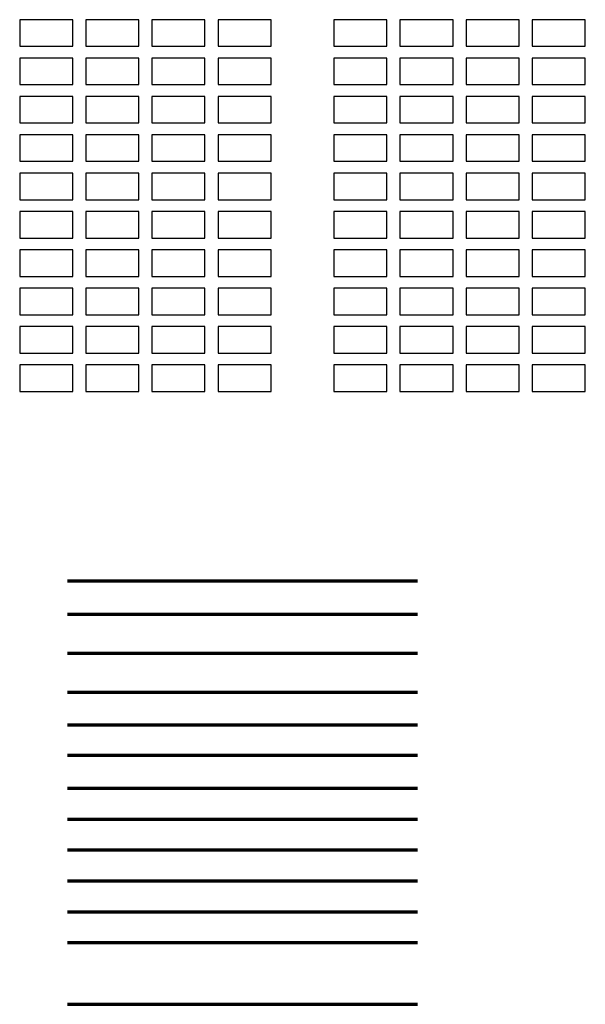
# Paper-space layout 'Layout1' of a CAD drawing. Header units: millimetres. Extents: x 20 to 288, y 61 to 278.
# Tile 2 of 2: x 180 to 288, y 91 to 278. Entities that reach past the tile are written whole.
import ezdxf
from ezdxf.lldxf.tags import DXFTag

# ---------------------------------------------------------------- set-up
doc = ezdxf.new("R2010")
doc.units = ezdxf.units.MM
for name, color, linetype, true_color in [('DVD-VB-V-BC_Compartiment-101', 7, 'Continuous', 0x80fd63), ('DVD-VB-V-BC_Compartiment-102', 7, 'Continuous', 0xf6cdd5), ('DVD-VB-V-BC_Compartiment-103', 7, 'Continuous', 0xffffcc), ('DVD-VB-V-BC_Compartiment-104', 7, 'Continuous', 0xa9fbfd), ('DVD-VB-V-BC_Compartiment-109', 7, 'Continuous', 0xffcccc), ('DVD-VB-V-BC_Compartiment-110', 7, 'Continuous', 0xfa8376), ('DVD-VB-V-BC_Compartiment-111', 7, 'Continuous', 0xd2feea), ('DVD-VB-V-BC_Compartiment-112', 7, 'Continuous', 0xd7cefe), ('DVD-VB-V-BC_Compartiment-117', 7, 'Continuous', 0xfd99a3), ('DVD-VB-V-BC_Compartiment-118', 7, 'Continuous', 0xacf4fe), ('DVD-VB-V-BC_Compartiment-119', 7, 'Continuous', 0xfec6ff), ('DVD-VB-V-BC_Compartiment-120', 7, 'Continuous', 0x94fc78), ('DVD-VB-V-BC_Compartiment-125', 7, 'Continuous', 0xb0fed3), ('DVD-VB-V-BC_Compartiment-126', 7, 'Continuous', 0xfd678b), ('DVD-VB-V-BC_Compartiment-127', 7, 'Continuous', 0xc3bffd), ('DVD-VB-V-BC_Compartiment-128', 7, 'Continuous', 0x61fb86), ('DVD-VB-V-BC_Compartiment-133', 7, 'Continuous', 0xfde2ad), ('DVD-VB-V-BC_Compartiment-134', 7, 'Continuous', 0xfdbcb5), ('DVD-VB-V-BC_Compartiment-135', 7, 'Continuous', 0xd0cefe), ('DVD-VB-V-BC_Compartiment-136', 7, 'Continuous', 0xf8fb85), ('DVD-VB-V-BC_Compartiment-141', 7, 'Continuous', 0xb7fb6f), ('DVD-VB-V-BC_Compartiment-142', 7, 'Continuous', 0xffafaf), ('DVD-VB-V-BC_Compartiment-144', 7, 'Continuous', 0xfd4541), ('DVD-VB-V-BC_Compartiment-149', 7, 'Continuous', 0x62cab6), ('DVD-VB-V-BC_Compartiment-150', 7, 'Continuous', 0xfec7b8), ('DVD-VB-V-BC_Compartiment-151', 7, 'Continuous', 0xcefcfe), ('DVD-VB-V-BC_Compartiment-152', 7, 'Continuous', 0xfeb4f9), ('DVD-VB-V-BC_Compartiment-157', 7, 'Continuous', 0x90adfe), ('DVD-VB-V-BC_Compartiment-158', 7, 'Continuous', 0xe7fe5e), ('DVD-VB-V-BC_Compartiment-159', 7, 'Continuous', 0xeef1c7), ('DVD-VB-V-BC_Compartiment-160', 7, 'Continuous', 0xfe8282), ('DVD-VB-V-BC_Compartiment-161', 7, 'Continuous', 0xff8080), ('DVD-VB-V-BC_Compartiment-162', 7, 'Continuous', 0x80ff80), ('DVD-VB-V-BC_Compartiment-163', 7, 'Continuous', 0x7ed3eb), ('DVD-VB-V-BC_Compartiment-164', 7, 'Continuous', 0xc6f9fe), ('DVD-VB-V-BC_Compartiment-165', 7, 'Continuous', 0xa6a6cc), ('DVD-VB-V-BC_Compartiment-166', 7, 'Continuous', 0xa5a097), ('DVD-VB-V-BC_Compartiment-167', 7, 'Continuous', 0xcccccc), ('DVD-VB-V-BC_Compartiment-168', 7, 'Continuous', 0xf4bcb6), ('DVD-VB-V-BC_Compartiment-169', 7, 'Continuous', 0xbafec5), ('DVD-VB-V-BC_Compartiment-170', 7, 'Continuous', 0xfcbe80), ('DVD-VB-V-BC_Compartiment-171', 7, 'Continuous', 0x7bdfe9), ('DVD-VB-V-BC_Compartiment-172', 7, 'Continuous', 0xd9d6fe), ('DVD-VB-V-BC_Compartiment-173', 7, 'Continuous', 0xbda997), ('DVD-VB-V-BC_Compartiment-174', 7, 'Continuous', 0xd9d9d9), ('DVD-VB-V-BC_Compartiment-175', 7, 'Continuous', 0xe8e8e8), ('DVD-VB-V-BC_Compartiment-176', 7, 'Continuous', 0xccffcc), ('DVD-VB-V-BC_Compartiment-177', 7, 'Continuous', 0xf0f0b3), ('DVD-VB-V-BC_Compartiment-178', 7, 'Continuous', 0x67f99f), ('DVD-VB-V-BC_Compartiment-179', 7, 'Continuous', 0xf0bde1), ('DVD-VB-V-BC_Compartiment-180', 7, 'Continuous', 0xfa7d39), ('DVD-VB-V-BC_Compartiment-181', 7, 'Continuous', 0x80fd63), ('DVD-VB-V-BC_Compartiment-182', 7, 'Continuous', 0xf6cdd5), ('DVD-VB-V-BC_Compartiment-183', 7, 'Continuous', 0xffffcc), ('DVD-VB-V-BC_Compartiment-184', 7, 'Continuous', 0xa9fbfd), ('DVD-VB-V-BC_Compartiment-185', 7, 'Continuous', 0xefcde4), ('DVD-VB-V-BC_Compartiment-186', 7, 'Continuous', 0xfec2fa), ('DVD-VB-V-BC_Compartiment-187', 7, 'Continuous', 0xe6e6e6), ('DVD-VB-V-BC_Compartiment-188', 7, 'Continuous', 0xffffec), ('DVD-VB-V-BC_Compartiment-189', 7, 'Continuous', 0xffcccc), ('DVD-VB-V-BC_Compartiment-190', 7, 'Continuous', 0xfa8376), ('DVD-VB-V-BC_Compartiment-191', 7, 'Continuous', 0xd2feea), ('DVD-VB-V-BC_Compartiment-192', 7, 'Continuous', 0xd7cefe), ('DVD-VB-V-BC_Compartiment-193', 7, 'Continuous', 0xbdfeb4), ('DVD-VB-V-BC_Compartiment-194', 7, 'Continuous', 0xe7fb71), ('DVD-VB-V-BC_Compartiment-195', 7, 'Continuous', 0xfdc1bb), ('DVD-VB-V-BC_Compartiment-196', 7, 'Continuous', 0xa89cfe), ('DVD-VB-V-BC_Compartiment-197', 7, 'Continuous', 0xfd99a3), ('DVD-VB-V-BC_Compartiment-198', 7, 'Continuous', 0xacf4fe), ('DVD-VB-V-BC_Compartiment-199', 7, 'Continuous', 0xfec6ff), ('DVD-VB-V-BC_Compartiment-200', 7, 'Continuous', 0x94fc78), ('DVD-VB-V-BC_Compartiment-85', 7, 'Continuous', 0xa6a6cc), ('DVD-VB-V-BC_Compartiment-86', 7, 'Continuous', 0xa5a097), ('DVD-VB-V-BC_Compartiment-87', 7, 'Continuous', 0xcccccc), ('DVD-VB-V-BC_Compartiment-88', 7, 'Continuous', 0xf4bcb6), ('DVD-VB-V-BC_Compartiment-93', 7, 'Continuous', 0xbda997), ('DVD-VB-V-BC_Compartiment-94', 7, 'Continuous', 0xd9d9d9), ('DVD-VB-V-BC_Compartiment-95', 7, 'Continuous', 0xe8e8e8), ('DVD-VB-V-BC_Compartiment-96', 7, 'Continuous', 0xccffcc)]:
    doc.layers.add(name, color=color, linetype=linetype, true_color=true_color)
doc.layers.add('DVD-VB-V-BC_Compartiment-143', color=7, linetype='Continuous')
for name, color, linetype, lineweight, true_color in [('FL------_BcS120_R200', 7, 'VB_V_WBDBO_120_R200', 70, 0x008542), ('FL------_BcS150_R200', 7, 'VB_V_WBDBO_150_R200', 70, 0x008542), ('FL------_BcS180_R200', 7, 'VB_V_WBDBO_180_R200', 70, 0x008542), ('FL------_BcS20_R200', 7, 'VB_V_WBDBO_020_R200', 70, 0x008542), ('FL------_BcS210_R200', 7, 'VB_V_WBDBO_210_R200', 70, 0x008542), ('FL------_BcS240_R200', 7, 'VB_V_WBDBO_240_R200', 70, 0x008542), ('FL------_BcS30_R200', 7, 'VB_V_WBDBO_030_R200', 70, 0x008542), ('FL------_BcS60_R200', 7, 'VB_V_WBDBO_060_R200', 70, 0x008542), ('FL------_BcS90_R200', 7, 'VB_V_WBDBO_090_R200', 70, 0x008542), ('FL------_BsubBcS20_R200', 7, 'VB_V_WBDBO_020_R200', 70, 0xbd3632), ('FL------_BsubBcS30_R200', 7, 'VB_V_WBDBO_030_R200', 70, 0xbd3632), ('FL------_SubBcS20_R200', 7, 'VB_V_WBDBO_020_R200', 70, 0x4b92db), ('FL------_SubBcS30_R200', 7, 'VB_V_WBDBO_030_R200', 70, 0x4b92db)]:
    doc.layers.add(name, color=color, linetype=linetype, lineweight=lineweight, true_color=true_color)
doc.styles.add('RVB_WBDBO_ltype', font='arial.ttf')
tags = doc.linetypes.add('VB_V_WBDBO_020_R200', pattern='A,8,-18.5,["20/R200",RVB_WBDBO_ltype,S=3,R=0,X=-16.65,Y=-1.5],-1.5', length=28).pattern_tags.tags
tags[6] = DXFTag(74, 10)
tags = doc.linetypes.add('VB_V_WBDBO_030_R200', pattern='A,8,-18.5,["30/R200",RVB_WBDBO_ltype,S=3,R=0,X=-16.65,Y=-1.5],-1.5', length=28).pattern_tags.tags
tags[6] = DXFTag(74, 10)
tags = doc.linetypes.add('VB_V_WBDBO_060_R200', pattern='A,8,-18.5,["60/R200",RVB_WBDBO_ltype,S=3,R=0,X=-16.65,Y=-1.5],-1.5', length=28).pattern_tags.tags
tags[6] = DXFTag(74, 10)
tags = doc.linetypes.add('VB_V_WBDBO_090_R200', pattern='A,8,-18.5,["90/R200",RVB_WBDBO_ltype,S=3,R=0,X=-16.65,Y=-1.5],-1.5', length=28).pattern_tags.tags
tags[6] = DXFTag(74, 10)
tags = doc.linetypes.add('VB_V_WBDBO_120_R200', pattern='A,8,-18.25,["120/R200",RVB_WBDBO_ltype,S=3,R=0,X=-17.65,Y=-1.5],-1.5', length=27.75).pattern_tags.tags
tags[6] = DXFTag(74, 10)
tags = doc.linetypes.add('VB_V_WBDBO_150_R200', pattern='A,8,-18.25,["150/R200",RVB_WBDBO_ltype,S=3,R=0,X=-17.65,Y=-1.5],-1.5', length=27.75).pattern_tags.tags
tags[6] = DXFTag(74, 10)
tags = doc.linetypes.add('VB_V_WBDBO_180_R200', pattern='A,8,-18.25,["180/R200",RVB_WBDBO_ltype,S=3,R=0,X=-17.65,Y=-1.5],-1.5', length=27.75).pattern_tags.tags
tags[6] = DXFTag(74, 10)
tags = doc.linetypes.add('VB_V_WBDBO_210_R200', pattern='A,8,-18.25,["210/R200",RVB_WBDBO_ltype,S=3,R=0,X=-17.65,Y=-1.5],-1.5', length=27.75).pattern_tags.tags
tags[6] = DXFTag(74, 10)
tags = doc.linetypes.add('VB_V_WBDBO_240_R200', pattern='A,8,-18.25,["240/R200",RVB_WBDBO_ltype,S=3,R=0,X=-17.65,Y=-1.5],-1.5', length=27.75).pattern_tags.tags
tags[6] = DXFTag(74, 10)

psp = doc.layouts.get("Layout1")

# ---------------------------------------------------------------- linework, layer by layer
at = {"layer": 'DVD-VB-V-BC_Compartiment-101'}
psp.add_lwpolyline([(190.41, 263.72), (180.3, 263.72), (180.3, 258.67), (190.41, 258.67)], close=True, dxfattribs=at)
at = {"layer": 'DVD-VB-V-BC_Compartiment-102'}
psp.add_lwpolyline([(203.01, 263.72), (192.9, 263.72), (192.9, 258.67), (203.01, 258.67)], close=True, dxfattribs=at)
at = {"layer": 'DVD-VB-V-BC_Compartiment-103'}
psp.add_lwpolyline([(215.6, 263.72), (205.5, 263.72), (205.5, 258.67), (215.6, 258.67)], close=True, dxfattribs=at)
at = {"layer": 'DVD-VB-V-BC_Compartiment-104'}
psp.add_lwpolyline([(228.2, 263.72), (218.09, 263.72), (218.09, 258.67), (228.2, 258.67)], close=True, dxfattribs=at)
at = {"layer": 'DVD-VB-V-BC_Compartiment-109'}
psp.add_lwpolyline([(190.41, 256.41), (180.3, 256.41), (180.3, 251.36), (190.41, 251.36)], close=True, dxfattribs=at)
at = {"layer": 'DVD-VB-V-BC_Compartiment-110'}
psp.add_lwpolyline([(203.01, 256.41), (192.9, 256.41), (192.9, 251.36), (203.01, 251.36)], close=True, dxfattribs=at)
at = {"layer": 'DVD-VB-V-BC_Compartiment-111'}
psp.add_lwpolyline([(215.6, 256.41), (205.5, 256.41), (205.5, 251.36), (215.6, 251.36)], close=True, dxfattribs=at)
at = {"layer": 'DVD-VB-V-BC_Compartiment-112'}
psp.add_lwpolyline([(228.2, 256.41), (218.09, 256.41), (218.09, 251.36), (228.2, 251.36)], close=True, dxfattribs=at)
at = {"layer": 'DVD-VB-V-BC_Compartiment-117'}
psp.add_lwpolyline([(190.41, 249.11), (180.3, 249.11), (180.3, 244.05), (190.41, 244.05)], close=True, dxfattribs=at)
at = {"layer": 'DVD-VB-V-BC_Compartiment-118'}
psp.add_lwpolyline([(203.01, 249.11), (192.9, 249.11), (192.9, 244.05), (203.01, 244.05)], close=True, dxfattribs=at)
at = {"layer": 'DVD-VB-V-BC_Compartiment-119'}
psp.add_lwpolyline([(215.6, 249.11), (205.5, 249.11), (205.5, 244.05), (215.6, 244.05)], close=True, dxfattribs=at)
at = {"layer": 'DVD-VB-V-BC_Compartiment-120'}
psp.add_lwpolyline([(228.2, 249.11), (218.09, 249.11), (218.09, 244.05), (228.2, 244.05)], close=True, dxfattribs=at)
at = {"layer": 'DVD-VB-V-BC_Compartiment-125'}
psp.add_lwpolyline([(190.41, 241.8), (180.3, 241.8), (180.3, 236.74), (190.41, 236.74)], close=True, dxfattribs=at)
at = {"layer": 'DVD-VB-V-BC_Compartiment-126'}
psp.add_lwpolyline([(203.01, 241.8), (192.9, 241.8), (192.9, 236.74), (203.01, 236.74)], close=True, dxfattribs=at)
at = {"layer": 'DVD-VB-V-BC_Compartiment-127'}
psp.add_lwpolyline([(215.6, 241.8), (205.5, 241.8), (205.5, 236.74), (215.6, 236.74)], close=True, dxfattribs=at)
at = {"layer": 'DVD-VB-V-BC_Compartiment-128'}
psp.add_lwpolyline([(228.2, 241.8), (218.09, 241.8), (218.09, 236.74), (228.2, 236.74)], close=True, dxfattribs=at)
at = {"layer": 'DVD-VB-V-BC_Compartiment-133'}
psp.add_lwpolyline([(190.41, 234.49), (180.3, 234.49), (180.3, 229.44), (190.41, 229.44)], close=True, dxfattribs=at)
at = {"layer": 'DVD-VB-V-BC_Compartiment-134'}
psp.add_lwpolyline([(203.01, 234.49), (192.9, 234.49), (192.9, 229.44), (203.01, 229.44)], close=True, dxfattribs=at)
at = {"layer": 'DVD-VB-V-BC_Compartiment-135'}
psp.add_lwpolyline([(215.6, 234.49), (205.5, 234.49), (205.5, 229.44), (215.6, 229.44)], close=True, dxfattribs=at)
at = {"layer": 'DVD-VB-V-BC_Compartiment-136'}
psp.add_lwpolyline([(228.2, 234.49), (218.09, 234.49), (218.09, 229.44), (228.2, 229.44)], close=True, dxfattribs=at)
at = {"layer": 'DVD-VB-V-BC_Compartiment-141'}
psp.add_lwpolyline([(190.41, 227.18), (180.3, 227.18), (180.3, 222.13), (190.41, 222.13)], close=True, dxfattribs=at)
at = {"layer": 'DVD-VB-V-BC_Compartiment-142'}
psp.add_lwpolyline([(203.01, 227.18), (192.9, 227.18), (192.9, 222.13), (203.01, 222.13)], close=True, dxfattribs=at)
at = {"layer": 'DVD-VB-V-BC_Compartiment-143'}
psp.add_lwpolyline([(215.6, 227.18), (205.5, 227.18), (205.5, 222.13), (215.6, 222.13)], close=True, dxfattribs=at)
at = {"layer": 'DVD-VB-V-BC_Compartiment-144'}
psp.add_lwpolyline([(228.2, 227.18), (218.09, 227.18), (218.09, 222.13), (228.2, 222.13)], close=True, dxfattribs=at)
at = {"layer": 'DVD-VB-V-BC_Compartiment-149'}
psp.add_lwpolyline([(190.41, 219.87), (180.3, 219.87), (180.3, 214.82), (190.41, 214.82)], close=True, dxfattribs=at)
at = {"layer": 'DVD-VB-V-BC_Compartiment-150'}
psp.add_lwpolyline([(203.01, 219.87), (192.9, 219.87), (192.9, 214.82), (203.01, 214.82)], close=True, dxfattribs=at)
at = {"layer": 'DVD-VB-V-BC_Compartiment-151'}
psp.add_lwpolyline([(215.6, 219.87), (205.5, 219.87), (205.5, 214.82), (215.6, 214.82)], close=True, dxfattribs=at)
at = {"layer": 'DVD-VB-V-BC_Compartiment-152'}
psp.add_lwpolyline([(228.2, 219.87), (218.09, 219.87), (218.09, 214.82), (228.2, 214.82)], close=True, dxfattribs=at)
at = {"layer": 'DVD-VB-V-BC_Compartiment-157'}
psp.add_lwpolyline([(190.41, 212.56), (180.3, 212.56), (180.3, 207.51), (190.41, 207.51)], close=True, dxfattribs=at)
at = {"layer": 'DVD-VB-V-BC_Compartiment-158'}
psp.add_lwpolyline([(203.01, 212.56), (192.9, 212.56), (192.9, 207.51), (203.01, 207.51)], close=True, dxfattribs=at)
at = {"layer": 'DVD-VB-V-BC_Compartiment-159'}
psp.add_lwpolyline([(215.6, 212.56), (205.5, 212.56), (205.5, 207.51), (215.6, 207.51)], close=True, dxfattribs=at)
at = {"layer": 'DVD-VB-V-BC_Compartiment-160'}
psp.add_lwpolyline([(228.2, 212.56), (218.09, 212.56), (218.09, 207.51), (228.2, 207.51)], close=True, dxfattribs=at)
at = {"layer": 'DVD-VB-V-BC_Compartiment-161'}
psp.add_lwpolyline([(250.25, 278.34), (240.15, 278.34), (240.15, 273.29), (250.25, 273.29)], close=True, dxfattribs=at)
at = {"layer": 'DVD-VB-V-BC_Compartiment-162'}
psp.add_lwpolyline([(262.85, 278.34), (252.74, 278.34), (252.74, 273.29), (262.85, 273.29)], close=True, dxfattribs=at)
at = {"layer": 'DVD-VB-V-BC_Compartiment-163'}
psp.add_lwpolyline([(275.44, 278.34), (265.34, 278.34), (265.34, 273.29), (275.44, 273.29)], close=True, dxfattribs=at)
at = {"layer": 'DVD-VB-V-BC_Compartiment-164'}
psp.add_lwpolyline([(288.04, 278.34), (277.93, 278.34), (277.93, 273.29), (288.04, 273.29)], close=True, dxfattribs=at)
at = {"layer": 'DVD-VB-V-BC_Compartiment-165'}
psp.add_lwpolyline([(250.25, 271.03), (240.15, 271.03), (240.15, 265.98), (250.25, 265.98)], close=True, dxfattribs=at)
at = {"layer": 'DVD-VB-V-BC_Compartiment-166'}
psp.add_lwpolyline([(262.85, 271.03), (252.74, 271.03), (252.74, 265.98), (262.85, 265.98)], close=True, dxfattribs=at)
at = {"layer": 'DVD-VB-V-BC_Compartiment-167'}
psp.add_lwpolyline([(275.44, 271.03), (265.34, 271.03), (265.34, 265.98), (275.44, 265.98)], close=True, dxfattribs=at)
at = {"layer": 'DVD-VB-V-BC_Compartiment-168'}
psp.add_lwpolyline([(288.04, 271.03), (277.93, 271.03), (277.93, 265.98), (288.04, 265.98)], close=True, dxfattribs=at)
at = {"layer": 'DVD-VB-V-BC_Compartiment-169'}
psp.add_lwpolyline([(250.25, 263.72), (240.15, 263.72), (240.15, 258.67), (250.25, 258.67)], close=True, dxfattribs=at)
at = {"layer": 'DVD-VB-V-BC_Compartiment-170'}
psp.add_lwpolyline([(262.85, 263.72), (252.74, 263.72), (252.74, 258.67), (262.85, 258.67)], close=True, dxfattribs=at)
at = {"layer": 'DVD-VB-V-BC_Compartiment-171'}
psp.add_lwpolyline([(275.44, 263.72), (265.34, 263.72), (265.34, 258.67), (275.44, 258.67)], close=True, dxfattribs=at)
at = {"layer": 'DVD-VB-V-BC_Compartiment-172'}
psp.add_lwpolyline([(288.04, 263.72), (277.93, 263.72), (277.93, 258.67), (288.04, 258.67)], close=True, dxfattribs=at)
at = {"layer": 'DVD-VB-V-BC_Compartiment-173'}
psp.add_lwpolyline([(250.25, 256.41), (240.15, 256.41), (240.15, 251.36), (250.25, 251.36)], close=True, dxfattribs=at)
at = {"layer": 'DVD-VB-V-BC_Compartiment-174'}
psp.add_lwpolyline([(262.85, 256.41), (252.74, 256.41), (252.74, 251.36), (262.85, 251.36)], close=True, dxfattribs=at)
at = {"layer": 'DVD-VB-V-BC_Compartiment-175'}
psp.add_lwpolyline([(275.44, 256.41), (265.34, 256.41), (265.34, 251.36), (275.44, 251.36)], close=True, dxfattribs=at)
at = {"layer": 'DVD-VB-V-BC_Compartiment-176'}
psp.add_lwpolyline([(288.04, 256.41), (277.93, 256.41), (277.93, 251.36), (288.04, 251.36)], close=True, dxfattribs=at)
at = {"layer": 'DVD-VB-V-BC_Compartiment-177'}
psp.add_lwpolyline([(250.25, 249.11), (240.15, 249.11), (240.15, 244.05), (250.25, 244.05)], close=True, dxfattribs=at)
at = {"layer": 'DVD-VB-V-BC_Compartiment-178'}
psp.add_lwpolyline([(262.85, 249.11), (252.74, 249.11), (252.74, 244.05), (262.85, 244.05)], close=True, dxfattribs=at)
at = {"layer": 'DVD-VB-V-BC_Compartiment-179'}
psp.add_lwpolyline([(275.44, 249.11), (265.34, 249.11), (265.34, 244.05), (275.44, 244.05)], close=True, dxfattribs=at)
at = {"layer": 'DVD-VB-V-BC_Compartiment-180'}
psp.add_lwpolyline([(288.04, 249.11), (277.93, 249.11), (277.93, 244.05), (288.04, 244.05)], close=True, dxfattribs=at)
at = {"layer": 'DVD-VB-V-BC_Compartiment-181'}
psp.add_lwpolyline([(250.25, 241.8), (240.15, 241.8), (240.15, 236.74), (250.25, 236.74)], close=True, dxfattribs=at)
at = {"layer": 'DVD-VB-V-BC_Compartiment-182'}
psp.add_lwpolyline([(262.85, 241.8), (252.74, 241.8), (252.74, 236.74), (262.85, 236.74)], close=True, dxfattribs=at)
at = {"layer": 'DVD-VB-V-BC_Compartiment-183'}
psp.add_lwpolyline([(275.44, 241.8), (265.34, 241.8), (265.34, 236.74), (275.44, 236.74)], close=True, dxfattribs=at)
at = {"layer": 'DVD-VB-V-BC_Compartiment-184'}
psp.add_lwpolyline([(288.04, 241.8), (277.93, 241.8), (277.93, 236.74), (288.04, 236.74)], close=True, dxfattribs=at)
at = {"layer": 'DVD-VB-V-BC_Compartiment-185'}
psp.add_lwpolyline([(250.25, 234.49), (240.15, 234.49), (240.15, 229.44), (250.25, 229.44)], close=True, dxfattribs=at)
at = {"layer": 'DVD-VB-V-BC_Compartiment-186'}
psp.add_lwpolyline([(262.85, 234.49), (252.74, 234.49), (252.74, 229.44), (262.85, 229.44)], close=True, dxfattribs=at)
at = {"layer": 'DVD-VB-V-BC_Compartiment-187'}
psp.add_lwpolyline([(275.44, 234.49), (265.34, 234.49), (265.34, 229.44), (275.44, 229.44)], close=True, dxfattribs=at)
at = {"layer": 'DVD-VB-V-BC_Compartiment-188'}
psp.add_lwpolyline([(288.04, 234.49), (277.93, 234.49), (277.93, 229.44), (288.04, 229.44)], close=True, dxfattribs=at)
at = {"layer": 'DVD-VB-V-BC_Compartiment-189'}
psp.add_lwpolyline([(250.25, 227.18), (240.15, 227.18), (240.15, 222.13), (250.25, 222.13)], close=True, dxfattribs=at)
at = {"layer": 'DVD-VB-V-BC_Compartiment-190'}
psp.add_lwpolyline([(262.85, 227.18), (252.74, 227.18), (252.74, 222.13), (262.85, 222.13)], close=True, dxfattribs=at)
at = {"layer": 'DVD-VB-V-BC_Compartiment-191'}
psp.add_lwpolyline([(275.44, 227.18), (265.34, 227.18), (265.34, 222.13), (275.44, 222.13)], close=True, dxfattribs=at)
at = {"layer": 'DVD-VB-V-BC_Compartiment-192'}
psp.add_lwpolyline([(288.04, 227.18), (277.93, 227.18), (277.93, 222.13), (288.04, 222.13)], close=True, dxfattribs=at)
at = {"layer": 'DVD-VB-V-BC_Compartiment-193'}
psp.add_lwpolyline([(250.25, 219.87), (240.15, 219.87), (240.15, 214.82), (250.25, 214.82)], close=True, dxfattribs=at)
at = {"layer": 'DVD-VB-V-BC_Compartiment-194'}
psp.add_lwpolyline([(262.85, 219.87), (252.74, 219.87), (252.74, 214.82), (262.85, 214.82)], close=True, dxfattribs=at)
at = {"layer": 'DVD-VB-V-BC_Compartiment-195'}
psp.add_lwpolyline([(275.44, 219.87), (265.34, 219.87), (265.34, 214.82), (275.44, 214.82)], close=True, dxfattribs=at)
at = {"layer": 'DVD-VB-V-BC_Compartiment-196'}
psp.add_lwpolyline([(288.04, 219.87), (277.93, 219.87), (277.93, 214.82), (288.04, 214.82)], close=True, dxfattribs=at)
at = {"layer": 'DVD-VB-V-BC_Compartiment-197'}
psp.add_lwpolyline([(250.25, 212.56), (240.15, 212.56), (240.15, 207.51), (250.25, 207.51)], close=True, dxfattribs=at)
at = {"layer": 'DVD-VB-V-BC_Compartiment-198'}
psp.add_lwpolyline([(262.85, 212.56), (252.74, 212.56), (252.74, 207.51), (262.85, 207.51)], close=True, dxfattribs=at)
at = {"layer": 'DVD-VB-V-BC_Compartiment-199'}
psp.add_lwpolyline([(275.44, 212.56), (265.34, 212.56), (265.34, 207.51), (275.44, 207.51)], close=True, dxfattribs=at)
at = {"layer": 'DVD-VB-V-BC_Compartiment-200'}
psp.add_lwpolyline([(288.04, 212.56), (277.93, 212.56), (277.93, 207.51), (288.04, 207.51)], close=True, dxfattribs=at)
at = {"layer": 'DVD-VB-V-BC_Compartiment-85'}
psp.add_lwpolyline([(190.41, 278.34), (180.3, 278.34), (180.3, 273.29), (190.41, 273.29)], close=True, dxfattribs=at)
at = {"layer": 'DVD-VB-V-BC_Compartiment-86'}
psp.add_lwpolyline([(203.01, 278.34), (192.9, 278.34), (192.9, 273.29), (203.01, 273.29)], close=True, dxfattribs=at)
at = {"layer": 'DVD-VB-V-BC_Compartiment-87'}
psp.add_lwpolyline([(215.6, 278.34), (205.5, 278.34), (205.5, 273.29), (215.6, 273.29)], close=True, dxfattribs=at)
at = {"layer": 'DVD-VB-V-BC_Compartiment-88'}
psp.add_lwpolyline([(228.2, 278.34), (218.09, 278.34), (218.09, 273.29), (228.2, 273.29)], close=True, dxfattribs=at)
at = {"layer": 'DVD-VB-V-BC_Compartiment-93'}
psp.add_lwpolyline([(190.41, 271.03), (180.3, 271.03), (180.3, 265.98), (190.41, 265.98)], close=True, dxfattribs=at)
at = {"layer": 'DVD-VB-V-BC_Compartiment-94'}
psp.add_lwpolyline([(203.01, 271.03), (192.9, 271.03), (192.9, 265.98), (203.01, 265.98)], close=True, dxfattribs=at)
at = {"layer": 'DVD-VB-V-BC_Compartiment-95'}
psp.add_lwpolyline([(215.6, 271.03), (205.5, 271.03), (205.5, 265.98), (215.6, 265.98)], close=True, dxfattribs=at)
at = {"layer": 'DVD-VB-V-BC_Compartiment-96'}
psp.add_lwpolyline([(228.2, 271.03), (218.09, 271.03), (218.09, 265.98), (228.2, 265.98)], close=True, dxfattribs=at)
at = {"layer": 'FL------_BcS120_R200'}
psp.add_line((189.38, 144.01), (256.07, 144.01), dxfattribs=at)
at = {"layer": 'FL------_BcS150_R200'}
psp.add_line((189.38, 138.21), (256.07, 138.21), dxfattribs=at)
at = {"layer": 'FL------_BcS180_R200'}
psp.add_line((189.38, 131.93), (256.07, 131.93), dxfattribs=at)
at = {"layer": 'FL------_BcS20_R200'}
psp.add_line((189.38, 171.46), (256.07, 171.46), dxfattribs=at)
at = {"layer": 'FL------_BcS210_R200'}
psp.add_line((189.38, 126.04), (256.07, 126.04), dxfattribs=at)
at = {"layer": 'FL------_BcS240_R200'}
psp.add_line((189.38, 120.16), (256.07, 120.16), dxfattribs=at)
at = {"layer": 'FL------_BcS30_R200'}
psp.add_line((189.38, 165.06), (256.07, 165.06), dxfattribs=at)
at = {"layer": 'FL------_BcS60_R200'}
psp.add_line((189.38, 157.65), (256.07, 157.65), dxfattribs=at)
at = {"layer": 'FL------_BcS90_R200'}
psp.add_line((189.38, 150.25), (256.07, 150.25), dxfattribs=at)
at = {"layer": 'FL------_BsubBcS20_R200'}
psp.add_line((189.38, 114.28), (256.07, 114.28), dxfattribs=at)
at = {"layer": 'FL------_BsubBcS30_R200'}
psp.add_line((189.38, 108.4), (256.07, 108.4), dxfattribs=at)
at = {"layer": 'FL------_SubBcS20_R200'}
psp.add_line((189.38, 102.52), (256.07, 102.52), dxfattribs=at)
at = {"layer": 'FL------_SubBcS30_R200'}
psp.add_line((189.38, 90.76), (256.07, 90.76), dxfattribs=at)

doc.saveas('drawing.dxf')
